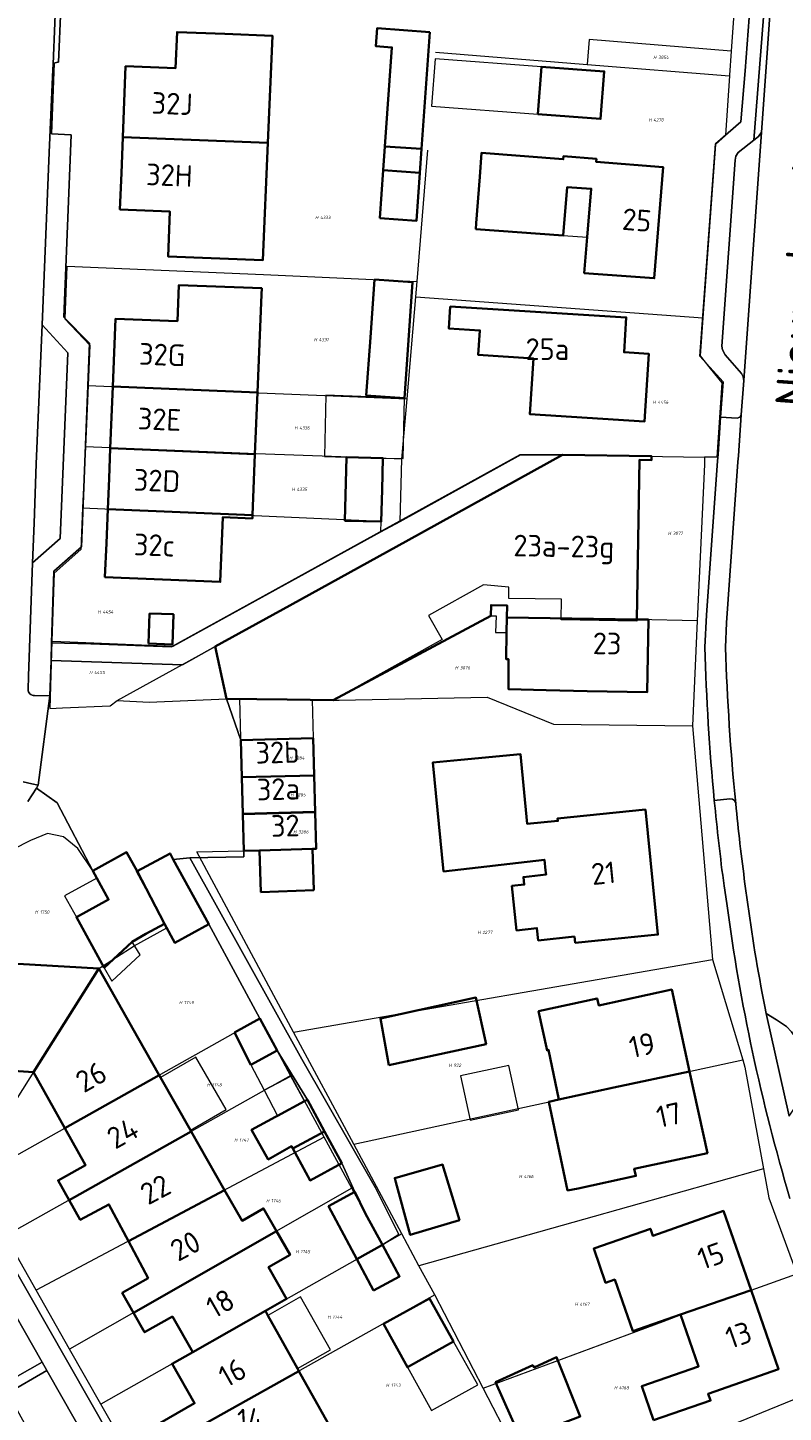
# Model space of a CAD drawing. Header units: metres. Extents: x 104777 to 177370, y 409697 to 438337.
# Tile 114 of 133: x 129742 to 129805, y 423448 to 423563. Entities that reach past the tile are written whole.
import ezdxf
from ezdxf.enums import TextEntityAlignment as Align
from ezdxf.lldxf.tags import DXFTag

# ---------------------------------------------------------------- set-up
doc = ezdxf.new("R2010")
doc.units = ezdxf.units.M
for name, color, linetype, lineweight in [('B-WE-IE-TERREINAFSCHEIDING_KUNSTMATIG_HEKWERK-G', 20, 'IE-TERREINAFSCHEIDING_KUNSTMATIG-SO', 18), ('B-WE-KG-GRENS_PERCEEL-G', 150, 'KG-PERCEEL-SO', 18), ('B-WE-KG-GRENS_PERCEEL-S', 150, 'Continuous', 25), ('B-WE-OG-BEBOUWING-G', 7, 'Continuous', 35), ('B-WE-OG-BEBOUWING-GV', 7, 'Continuous', 35), ('B-WE-OG-BEBOUWING_HUISNUMMER-T18', 10, 'Continuous', 18), ('B-WE-OG-BEBOUWING_LUIFEL-GV', 7, 'Continuous', 18), ('B-WE-OG-BEBOUWING_STRAATNAAM-T18', 10, 'Continuous', 18), ('B-WE-OG-TERREIN_BEGROEID-GV', 7, 'Continuous', 18), ('B-WE-OG-TERREIN_ERF-GV', 7, 'Continuous', 18), ('B-WE-VH-OPENVERHARDING_BETONSTRAATSTEEN-GV', 90, 'Continuous', 18), ('B-WE-VH-OPENVERHARDING_SIERBESTRATING-GV', 90, 'Continuous', 18), ('B-WE-VH-OPENVERHARDING_STRAATBAKSTEEN-GV', 90, 'Continuous', 18), ('B-WE-VH-OPENVERHARDING_TEGEL-GV', 90, 'Continuous', 18)]:
    doc.layers.add(name, color=color, linetype=linetype, lineweight=lineweight)
doc.styles.add('NLCS-ISO', font='NLCS-ISO.ttf')
doc.styles.add('NLCS-ISO-M20-T18', font='NLCS-ISO.ttf', dxfattribs={"height": 0.036})
doc.styles.get("Standard").update_dxf_attribs({"font": 'Romans.shx'})
doc.linetypes.add('IE-TERREINAFSCHEIDING_KUNSTMATIG-SO', pattern='A,4,[82,NLCS.SHX,S=0.75,R=90,X=0,Y=0],4,-2', length=10)
tags = doc.linetypes.add('KG-PERCEEL-SO', pattern='A,5.5,-2,["P",Standard,S=1.8,R=0,X=-0.5,Y=-0.9],-2,5.5,-2,[5,NLCS.SHX,S=0.75,R=0,X=0,Y=0],-2', length=19).pattern_tags.tags
tags[6] = DXFTag(74, 10)

# ---------------------------------------------------------------- blocks, each defined once
blk = doc.blocks.new('SKG-PERCEELNUMMER-SO')
at = {"style": 'NLCS-ISO', "oblique": 10, "flags": 1}
for tag, p in [('GEMEENTECODE', (0, 2.55)), ('PERCEELGROOTTE', (0, -2.45))]:
    blk.add_attdef(tag, text='', height=1.8, dxfattribs=at).set_placement(p, align=Align.MIDDLE_CENTER)
at = {"style": 'NLCS-ISO', "oblique": 10}
blk.add_attdef('SECTIE', text='', height=1.8, dxfattribs=at).set_placement((-0.5, 0), align=Align.MIDDLE_RIGHT)
blk.add_attdef('PERCEELNUMMER', text='', height=1.8, dxfattribs=at).set_placement((0.5, 0), align=Align.MIDDLE_LEFT)

msp = doc.modelspace()

# ---------------------------------------------------------------- linework, layer by layer
at = {"layer": 'B-WE-IE-TERREINAFSCHEIDING_KUNSTMATIG_HEKWERK-G', "ltscale": 20, "flags": 128}
for points in [[(129742.12, 423498.66), (129742.838, 423499.769)], [(129742.838, 423499.769), (129743, 423500.02)]]:
    msp.add_lwpolyline(points, dxfattribs=at)
at = {"layer": 'B-WE-KG-GRENS_PERCEEL-G', "ltscale": 20, "flags": 128}
for points in [[(129801.807, 423577.527), (129800.654, 423561.098)], [(129788.829, 423562.075), (129788.68, 423560.009)], [(129800.654, 423561.098), (129788.829, 423562.075)], [(129776.052, 423561.015), (129788.342, 423560.036)], [(129800.654, 423561.098), (129800.521, 423559.103)], [(129788.342, 423560.036), (129788.68, 423560.009)], [(129788.68, 423560.009), (129800.518, 423559.065)], [(129800.518, 423559.065), (129800.189, 423554.108)], [(129800.521, 423559.103), (129800.518, 423559.065)], [(129800.188, 423554.09), (129799.353, 423553.347), (129798.3, 423538.921)], [(129800.189, 423554.108), (129800.188, 423554.09)], [(129774.524, 423541.927), (129775.4, 423552.874)], [(129745.374, 423543.214), (129745.196, 423538.841), (129747.295, 423536.632), (129747.145, 423533.27)], [(129745.374, 423543.214), (129761.739, 423542.531), (129774.524, 423541.927)], [(129774.423, 423540.667), (129774.524, 423541.927)], [(129773.701, 423532.171), (129774.423, 423540.667)], [(129774.423, 423540.667), (129798.3, 423538.921)], [(129798.3, 423538.921), (129798.069, 423535.751), (129798.9, 423534.706)], [(129798.9, 423534.706), (129799.867, 423533.49), (129799.452, 423527.309)], [(129747.145, 423533.27), (129746.917, 423528.186)], [(129747.145, 423533.27), (129761.339, 423532.681), (129773.701, 423532.171)], [(129773.253, 423527.153), (129773.701, 423532.171)], [(129746.917, 423528.186), (129746.689, 423523.091)], [(129771.942, 423527.198), (129771.734, 423527.233), (129768.177, 423527.336), (129761.133, 423527.585), (129746.917, 423528.186)], [(129773.253, 423527.153), (129771.942, 423527.198)], [(129773.036, 423519.999), (129786.61, 423527.5)], [(129773.096, 423521.969), (129783.18, 423527.54)], [(129773.096, 423521.969), (129773.253, 423527.153)], [(129783.18, 423527.54), (129786.61, 423527.5)], [(129786.61, 423527.5), (129787.966, 423527.48)], [(129787.966, 423527.48), (129798.438, 423527.324)], [(129798.438, 423527.324), (129798.442, 423526.709), (129797.834, 423513.704)], [(129799.452, 423527.309), (129798.438, 423527.324)], [(129746.689, 423523.091), (129746.535, 423519.639), (129744.33, 423517.671), (129744.304, 423516.911)], [(129746.689, 423523.091), (129771.531, 423521.996)], [(129754.213, 423511.583), (129771.514, 423521.091)], [(129771.514, 423521.091), (129771.531, 423521.996)], [(129771.514, 423521.091), (129773.096, 423521.969)], [(129749.577, 423507.046), (129757.73, 423511.54), (129772.914, 423519.931)], [(129772.914, 423519.931), (129773.036, 423519.999)], [(129744.304, 423516.911), (129744.134, 423511.991)], [(129797.834, 423513.704), (129792.81, 423513.81), (129792.808, 423513.67), (129786.509, 423513.764), (129786.534, 423515.484), (129782.145, 423515.55), (129782.159, 423516.5), (129780.054, 423516.694), (129775.474, 423514.132), (129776.597, 423512.125)], [(129797.834, 423513.704), (129797.425, 423504.942)], [(129744.134, 423511.991), (129743.95, 423506.406), (129745.015, 423506.452)], [(129744.134, 423511.991), (129745.617, 423511.93)], [(129745.617, 423511.93), (129754.213, 423511.583)], [(129776.597, 423512.125), (129767.538, 423507.099)], [(129748.985, 423506.624), (129749.577, 423507.046)], [(129749.577, 423507.046), (129752.213, 423506.922)], [(129752.213, 423506.922), (129758.67, 423507.21), (129759.77, 423507.196)], [(129759.77, 423507.196), (129765.824, 423507.121)], [(129759.941, 423500.641), (129759.77, 423507.196)], [(129765.824, 423507.121), (129767.538, 423507.099)], [(129765.989, 423500.798), (129765.824, 423507.121)], [(129767.538, 423507.099), (129768.039, 423507.093), (129780.345, 423507.346), (129785.855, 423505.089), (129797.425, 423504.942)], [(129745.015, 423506.452), (129748.985, 423506.624)], [(129797.425, 423504.942), (129799.097, 423485.506)], [(129759.941, 423500.641), (129765.939, 423500.797), (129765.989, 423500.798)], [(129760.018, 423497.692), (129759.941, 423500.641)], [(129766.066, 423497.849), (129765.989, 423500.798)], [(129760.018, 423497.692), (129766.016, 423497.848), (129766.066, 423497.849)], [(129766.148, 423494.706), (129766.066, 423497.849)], [(129760.1, 423494.55), (129760.018, 423497.692)], [(129751.22, 423492.85), (129750.34, 423494.43), (129747.53, 423492.89), (129746.29, 423494.729), (129745.111, 423495.716), (129743.757, 423495.991), (129742.365, 423495.404), (129736.435, 423492.408)], [(129764.242, 423479.451), (129756.195, 423494.448), (129760.1, 423494.55)], [(129760.1, 423494.55), (129766.148, 423494.706)], [(129761.438, 423480.58), (129757.18, 423488.44), (129753.96, 423494.33), (129751.22, 423492.85)], [(129738.838, 423470.139), (129748.05, 423484.76), (129750.979, 423486.637), (129753.707, 423488.124), (129751.165, 423492.821), (129751.22, 423492.85)], [(129764.242, 423479.451), (129799.097, 423485.506)], [(129799.097, 423485.506), (129801.614, 423477.152)], [(129739.171, 423468.063), (129761.438, 423480.58)], [(129764.002, 423475.846), (129761.438, 423480.58)], [(129769.25, 423470.118), (129764.242, 423479.451)], [(129769.25, 423470.118), (129801.614, 423477.152)], [(129801.614, 423477.152), (129801.8, 423476.533), (129803.331, 423468.077)], [(129764.002, 423475.846), (129740.26, 423462.487)], [(129766.789, 423470.702), (129764.002, 423475.846)], [(129766.789, 423470.702), (129742.83, 423457.961)], [(129769.087, 423466.459), (129766.789, 423470.702)], [(129773.247, 423462.67), (129769.25, 423470.118)], [(129803.331, 423468.077), (129788.365, 423463.864), (129774.675, 423460.008)], [(129803.331, 423468.077), (129803.771, 423465.65), (129806.123, 423459.321)], [(129769.087, 423466.459), (129745.606, 423453.071)], [(129771.634, 423461.757), (129769.087, 423466.459)], [(129742.83, 423457.961), (129740.26, 423462.487)], [(129773.247, 423462.67), (129771.634, 423461.757)], [(129774.675, 423460.008), (129773.247, 423462.67)], [(129771.634, 423461.757), (129748.203, 423448.495)], [(129775.981, 423457.574), (129774.675, 423460.008)], [(129802.3, 423457.985), (129806.123, 423459.321)], [(129745.606, 423453.071), (129742.83, 423457.961)], [(129775.981, 423457.574), (129751.004, 423443.562)], [(129780.011, 423449.814), (129775.981, 423457.574)], [(129796.443, 423455.921), (129802.3, 423457.985)], [(129780.011, 423449.814), (129794.98, 423455.374)], [(129794.98, 423455.374), (129796.443, 423455.921)], [(129748.203, 423448.495), (129745.606, 423453.071)], [(129782.487, 423445.046), (129780.011, 423449.814)], [(129809.574, 423450.37), (129805.741, 423448.807), (129785.264, 423440.451), (129785.024, 423440.353)], [(129751.004, 423443.562), (129748.203, 423448.495)]]:
    msp.add_lwpolyline(points, dxfattribs=at)
at = {"layer": 'B-WE-OG-BEBOUWING-G', "ltscale": 20, "flags": 128}
for points in [[(129762.101, 423553.489), (129750.033, 423553.953), (129749.914, 423550.947), (129749.796, 423547.941), (129753.943, 423547.766), (129753.806, 423544.027), (129761.67, 423543.702)], [(129788.67, 423545.628), (129788.43, 423542.64), (129794.25, 423542.21), (129795, 423551.44), (129789.42, 423551.89), (129789.44, 423552.14), (129786.69, 423552.36), (129786.68, 423552.11), (129779.89, 423552.66), (129779.73, 423550.66), (129779.42, 423546.8), (129779.41, 423546.3), (129786.683, 423545.774), (129787.012, 423549.792), (129789.011, 423549.653), (129788.67, 423545.63)], [(129761.24, 423532.689), (129761.574, 423540.868), (129761.594, 423541.368), (129754.705, 423541.634), (129754.574, 423538.64), (129749.43, 423538.84), (129749.314, 423536.015), (129749.199, 423533.189)], [(129777.266, 423539.863), (129777.152, 423538.033), (129779.741, 423537.871), (129779.613, 423535.822), (129784.199, 423535.535), (129783.908, 423530.888), (129793.444, 423530.291), (129793.796, 423535.924), (129791.735, 423536.053), (129791.916, 423538.946)], [(129749.199, 423533.189), (129749.094, 423530.631), (129748.989, 423528.073), (129761.031, 423527.577), (129761.24, 423532.689)], [(129748.989, 423528.073), (129748.885, 423525.53), (129748.781, 423522.988), (129760.823, 423522.489), (129761.031, 423527.577)], [(129781.982, 423513.972), (129792.81, 423513.81), (129793.01, 423527.08), (129794.03, 423527.07), (129794.03, 423527.39), (129786.61, 423527.5), (129773.821, 423520.432), (129763.917, 423514.959), (129757.73, 423511.54), (129758.67, 423507.21), (129763.7, 423507.13), (129767.538, 423507.099), (129780.661, 423514.103), (129780.677, 423514.999), (129782, 423514.975)], [(129748.781, 423522.988), (129748.665, 423520.157), (129748.549, 423517.327), (129758.143, 423516.935), (129758.354, 423522.317), (129760.812, 423522.222), (129760.823, 423522.489)], [(129781.982, 423513.972), (129781.959, 423512.72), (129781.918, 423510.504), (129782.11, 423510.5), (129782.124, 423507.991), (129785.257, 423507.914), (129788.66, 423507.83), (129793.67, 423507.76), (129793.76, 423513.79), (129792.81, 423513.81)], [(129765.959, 423500.824), (129765.878, 423503.916), (129764.86, 423503.89), (129759.86, 423503.76), (129759.941, 423500.668)], [(129787.619, 423487.421), (129787.671, 423486.899), (129789.57, 423487.09), (129794.55, 423487.58), (129793.52, 423497.98), (129786.21, 423497.25), (129786.23, 423497.04), (129783.69, 423496.79), (129783.13, 423502.59), (129778.16, 423502.11), (129775.819, 423501.884), (129776.717, 423492.826), (129785.11, 423493.799), (129785.211, 423492.908), (129785.247, 423492.569), (129783.366, 423492.364), (129783.435, 423491.737), (129782.401, 423491.624), (129782.802, 423487.925), (129784.493, 423488.108), (129784.603, 423487.092)], [(129760.02, 423497.609), (129766.038, 423497.765), (129765.959, 423500.824), (129759.941, 423500.668)], [(129765.803, 423494.698), (129766.118, 423494.706), (129766.038, 423497.765), (129760.02, 423497.609), (129760.1, 423494.55), (129761.403, 423494.584)], [(129737.422, 423485.362), (129737.162, 423476.482), (129742.6, 423476.11), (129748.05, 423484.76)], [(129745.21, 423471.457), (129753.056, 423475.868), (129751.3, 423478.95), (129748.05, 423484.76), (129742.6, 423476.11)], [(129784.624, 423481.203), (129785.331, 423477.938), (129785.463, 423477.967), (129786.321, 423473.851), (129790.888, 423474.846), (129797.19, 423476.19), (129795.71, 423483), (129789.63, 423481.68), (129789.5, 423482.26)], [(129797.19, 423476.19), (129790.888, 423474.846), (129786.321, 423473.851), (129785.482, 423473.656), (129786.263, 423469.966), (129787.043, 423466.277), (129787.923, 423466.438), (129792.72, 423467.49), (129792.59, 423468.08), (129798.67, 423469.38)], [(129753.056, 423475.868), (129745.21, 423471.457), (129746.93, 423468.39), (129744.65, 423467.11), (129745.57, 423465.475), (129755.722, 423471.187), (129755.662, 423471.292), (129753.165, 423475.677)], [(129750.51, 423462.045), (129758.507, 423466.298), (129755.722, 423471.187), (129745.57, 423465.475), (129746.49, 423463.84), (129748.88, 423465.11)], [(129758.507, 423466.298), (129750.51, 423462.045), (129752.14, 423458.98), (129749.98, 423457.75), (129750.92, 423456.101), (129762.828, 423462.89), (129761.749, 423464.775), (129759.959, 423463.75)], [(129796.437, 423455.937), (129802.3, 423457.985), (129800, 423464.57), (129794.13, 423462.51), (129793.93, 423463.08), (129789.21, 423461.43), (129790.201, 423458.593), (129790.964, 423458.859), (129792.468, 423454.551)], [(129750.92, 423456.101), (129751.85, 423454.47), (129754.16, 423455.78), (129755.854, 423452.811), (129761.898, 423456.246), (129763.662, 423457.251), (129762.155, 423459.896), (129763.953, 423460.926), (129762.828, 423462.89)], [(129794.2, 423447.14), (129798.93, 423448.78), (129798.73, 423449.34), (129804.6, 423451.4), (129802.3, 423457.985), (129796.437, 423455.937), (129797.941, 423451.63), (129793.209, 423449.977)], [(129762.106, 423455.872), (129761.898, 423456.246), (129755.854, 423452.811), (129754.13, 423451.85), (129756, 423448.56), (129753.11, 423446.9), (129754.03, 423445.26), (129764.687, 423451.238), (129764.561, 423451.465), (129762.99, 423454.285)], [(129754.03, 423445.26), (129754.95, 423443.62), (129757.83, 423445.23), (129759.67, 423442.06), (129764, 423444.56), (129767.334, 423446.485), (129764.687, 423451.238)]]:
    msp.add_lwpolyline(points, close=True, dxfattribs=at)
at = {"layer": 'B-WE-OG-BEBOUWING-GV', "ltscale": 20, "flags": 128}
for points in [[(129762.101, 423553.489), (129762.49, 423562.384), (129758.516, 423562.542), (129754.543, 423562.699), (129754.418, 423559.702), (129750.265, 423559.854), (129750.033, 423553.953)], [(129775.585, 423562.702), (129771.195, 423563.012), (129771.09, 423561.516), (129772.417, 423561.422), (129771.834, 423553.172), (129774.897, 423552.976)], [(129784.573, 423555.869), (129789.786, 423555.475), (129790.084, 423559.417), (129784.871, 423559.812)], [(129762.101, 423553.489), (129750.033, 423553.953), (129749.914, 423550.947), (129749.796, 423547.941), (129753.943, 423547.766), (129753.806, 423544.027), (129761.67, 423543.702)], [(129771.834, 423553.172), (129771.694, 423551.198), (129774.756, 423550.981), (129774.897, 423552.976)], [(129788.67, 423545.628), (129788.43, 423542.64), (129794.25, 423542.21), (129795, 423551.44), (129789.42, 423551.89), (129789.44, 423552.14), (129786.69, 423552.36), (129786.68, 423552.11), (129779.89, 423552.66), (129779.73, 423550.66), (129779.42, 423546.8), (129779.41, 423546.3), (129786.683, 423545.774), (129787.012, 423549.792), (129789.011, 423549.653), (129788.67, 423545.63)], [(129771.412, 423547.208), (129774.473, 423546.991), (129774.756, 423550.981), (129771.694, 423551.198)], [(129761.24, 423532.689), (129761.574, 423540.868), (129761.594, 423541.368), (129754.705, 423541.634), (129754.574, 423538.64), (129749.43, 423538.84), (129749.314, 423536.015), (129749.199, 423533.189)], [(129770.286, 423532.45), (129773.473, 423532.229), (129774.149, 423541.878), (129770.98, 423542.099), (129770.633, 423537.274)], [(129777.266, 423539.863), (129777.152, 423538.033), (129779.741, 423537.871), (129779.613, 423535.822), (129784.199, 423535.535), (129783.908, 423530.888), (129793.444, 423530.291), (129793.796, 423535.924), (129791.735, 423536.053), (129791.916, 423538.946)], [(129749.199, 423533.189), (129749.094, 423530.631), (129748.989, 423528.073), (129761.031, 423527.577), (129761.24, 423532.689)], [(129748.989, 423528.073), (129748.885, 423525.53), (129748.781, 423522.988), (129760.823, 423522.489), (129761.031, 423527.577)], [(129781.982, 423513.972), (129792.81, 423513.81), (129793.01, 423527.08), (129794.03, 423527.07), (129794.03, 423527.39), (129786.61, 423527.5), (129773.821, 423520.432), (129763.917, 423514.959), (129757.73, 423511.54), (129758.67, 423507.21), (129763.7, 423507.13), (129767.538, 423507.099), (129780.661, 423514.103), (129780.677, 423514.999), (129782, 423514.975)], [(129771.666, 423527.235), (129768.65, 423527.31), (129768.519, 423522.022), (129771.536, 423521.956), (129771.601, 423524.596)], [(129748.781, 423522.988), (129748.665, 423520.157), (129748.549, 423517.327), (129758.143, 423516.935), (129758.354, 423522.317), (129760.812, 423522.222), (129760.823, 423522.489)], [(129752.172, 423511.798), (129754.159, 423511.733), (129754.241, 423514.233), (129752.254, 423514.298)], [(129781.982, 423513.972), (129781.959, 423512.72), (129781.918, 423510.504), (129782.11, 423510.5), (129782.124, 423507.991), (129785.257, 423507.914), (129788.66, 423507.83), (129793.67, 423507.76), (129793.76, 423513.79), (129792.81, 423513.81)], [(129765.959, 423500.824), (129765.878, 423503.916), (129764.86, 423503.89), (129759.86, 423503.76), (129759.941, 423500.668)], [(129787.619, 423487.421), (129787.671, 423486.899), (129789.57, 423487.09), (129794.55, 423487.58), (129793.52, 423497.98), (129786.21, 423497.25), (129786.23, 423497.04), (129783.69, 423496.79), (129783.13, 423502.59), (129778.16, 423502.11), (129775.819, 423501.884), (129776.717, 423492.826), (129785.11, 423493.799), (129785.211, 423492.908), (129785.247, 423492.569), (129783.366, 423492.364), (129783.435, 423491.737), (129782.401, 423491.624), (129782.802, 423487.925), (129784.493, 423488.108), (129784.603, 423487.092)], [(129760.02, 423497.609), (129766.038, 423497.765), (129765.959, 423500.824), (129759.941, 423500.668)], [(129765.803, 423494.698), (129766.118, 423494.706), (129766.038, 423497.765), (129760.02, 423497.609), (129760.1, 423494.55), (129761.403, 423494.584)], [(129747.53, 423492.89), (129747.871, 423492.273), (129748.856, 423490.486), (129746.179, 423489.01), (129748.495, 423484.812), (129750.813, 423486.958), (129751.957, 423487.623), (129753.498, 423488.464), (129751.22, 423492.85), (129750.34, 423494.43)], [(129761.403, 423494.584), (129761.519, 423491.113), (129765.916, 423491.277), (129765.803, 423494.698)], [(129751.22, 423492.85), (129753.498, 423488.464), (129754.354, 423486.897), (129757.18, 423488.44), (129754.232, 423493.833), (129753.96, 423494.33)], [(129737.422, 423485.362), (129737.162, 423476.482), (129742.6, 423476.11), (129748.05, 423484.76)], [(129745.21, 423471.457), (129753.056, 423475.868), (129751.3, 423478.95), (129748.05, 423484.76), (129742.6, 423476.11)], [(129784.624, 423481.203), (129785.331, 423477.938), (129785.463, 423477.967), (129786.321, 423473.851), (129790.888, 423474.846), (129797.19, 423476.19), (129795.71, 423483), (129789.63, 423481.68), (129789.5, 423482.26)], [(129772.176, 423476.704), (129780.257, 423478.455), (129779.418, 423482.326), (129771.461, 423480.601)], [(129759.314, 423479.432), (129760.697, 423476.739), (129762.877, 423477.916), (129761.438, 423480.58)], [(129797.19, 423476.19), (129790.888, 423474.846), (129786.321, 423473.851), (129785.482, 423473.656), (129786.263, 423469.966), (129787.043, 423466.277), (129787.923, 423466.438), (129792.72, 423467.49), (129792.59, 423468.08), (129798.67, 423469.38)], [(129753.056, 423475.868), (129745.21, 423471.457), (129746.93, 423468.39), (129744.65, 423467.11), (129745.57, 423465.475), (129755.722, 423471.187), (129755.662, 423471.292), (129753.165, 423475.677)], [(129766.817, 423471.185), (129765.386, 423473.822), (129765.156, 423473.697), (129762.908, 423472.477), (129762.749, 423472.391), (129760.752, 423471.323), (129762.13, 423468.856), (129764.073, 423469.953), (129764.169, 423469.777)], [(129750.51, 423462.045), (129758.507, 423466.298), (129755.722, 423471.187), (129745.57, 423465.475), (129746.49, 423463.84), (129748.88, 423465.11)], [(129766.817, 423471.185), (129764.169, 423469.777), (129765.613, 423467.117), (129768.249, 423468.548)], [(129772.741, 423466.976), (129773.853, 423462.882), (129773.943, 423462.579), (129778.035, 423463.808), (129776.645, 423468.424), (129772.66, 423467.305)], [(129758.507, 423466.298), (129750.51, 423462.045), (129752.14, 423458.98), (129749.98, 423457.75), (129750.92, 423456.101), (129762.828, 423462.89), (129761.749, 423464.775), (129759.959, 423463.75)], [(129770.203, 423464.394), (129769.327, 423466.157), (129767.156, 423464.964), (129769.496, 423460.547), (129771.634, 423461.757)], [(129796.437, 423455.937), (129802.3, 423457.985), (129800, 423464.57), (129794.13, 423462.51), (129793.93, 423463.08), (129789.21, 423461.43), (129790.201, 423458.593), (129790.964, 423458.859), (129792.468, 423454.551)], [(129750.92, 423456.101), (129751.85, 423454.47), (129754.16, 423455.78), (129755.854, 423452.811), (129761.898, 423456.246), (129763.662, 423457.251), (129762.155, 423459.896), (129763.953, 423460.926), (129762.828, 423462.89)], [(129770.881, 423457.934), (129773.066, 423459.12), (129771.634, 423461.757), (129769.496, 423460.547)], [(129794.2, 423447.14), (129798.93, 423448.78), (129798.73, 423449.34), (129804.6, 423451.4), (129802.3, 423457.985), (129796.437, 423455.937), (129797.941, 423451.63), (129793.209, 423449.977)], [(129777.557, 423453.688), (129775.557, 423457.294), (129773.635, 423456.228), (129771.713, 423455.161), (129773.714, 423451.556)], [(129762.106, 423455.872), (129761.898, 423456.246), (129755.854, 423452.811), (129754.13, 423451.85), (129756, 423448.56), (129753.11, 423446.9), (129754.03, 423445.26), (129764.687, 423451.238), (129764.561, 423451.465), (129762.99, 423454.285)], [(129781.043, 423450.33), (129783.024, 423445.891), (129783.27, 423445.984), (129783.387, 423445.676), (129788.092, 423447.461), (129786.125, 423452.389), (129784.249, 423451.544), (129784.135, 423451.725)], [(129754.03, 423445.26), (129754.95, 423443.62), (129757.83, 423445.23), (129759.67, 423442.06), (129764, 423444.56), (129767.334, 423446.485), (129764.687, 423451.238)]]:
    msp.add_lwpolyline(points, close=True, dxfattribs=at)
at = {"layer": 'B-WE-OG-BEBOUWING_LUIFEL-GV', "ltscale": 20, "flags": 128}
for points in [[(129784.871, 423559.812), (129776.019, 423560.481), (129775.721, 423556.539), (129784.573, 423555.869)], [(129786.683, 423545.774), (129788.67, 423545.628), (129788.67, 423545.63), (129789.011, 423549.653), (129787.012, 423549.792)], [(129773.473, 423532.229), (129766.93, 423532.487), (129766.802, 423527.356), (129768.65, 423527.31), (129771.666, 423527.235), (129773.348, 423527.193)], [(129780.661, 423514.103), (129781.09, 423514.103), (129781.036, 423512.721), (129781.959, 423512.72), (129781.982, 423513.972), (129782, 423514.975), (129780.677, 423514.999)], [(129747.871, 423492.273), (129745.194, 423490.796), (129746.179, 423489.01), (129748.856, 423490.486)], [(129750.813, 423486.958), (129748.495, 423484.812), (129749.106, 423483.705), (129751.464, 423485.889)], [(129755.662, 423471.292), (129758.627, 423473.006), (129756.102, 423477.375), (129753.165, 423475.677)], [(129764.02, 423475.801), (129762.877, 423477.916), (129760.697, 423476.739), (129761.793, 423474.626)], [(129782.162, 423476.685), (129778.121, 423475.803), (129778.926, 423472.115), (129782.967, 423472.998)], [(129761.793, 423474.626), (129762.908, 423472.477), (129765.156, 423473.697), (129764.02, 423475.801)], [(129762.99, 423454.285), (129764.561, 423451.465), (129767.303, 423453.02), (129764.814, 423457.408), (129762.106, 423455.872)], [(129777.557, 423453.688), (129773.714, 423451.556), (129775.715, 423447.95), (129779.558, 423450.083)]]:
    msp.add_lwpolyline(points, close=True, dxfattribs=at)
at = {"layer": 'B-WE-OG-TERREIN_BEGROEID-GV', "ltscale": 20, "flags": 128}
msp.add_lwpolyline([(129743.31, 423451.982), (129735.91, 423464.98), (129731, 423465.25), (129730.95, 423464.3), (129728.18, 423461.05), (129728.626, 423460.268), (129732.882, 423462.696), (129740.048, 423450.135)], close=True, dxfattribs=at)
msp.add_lwpolyline([(129739.93, 423439.12), (129750.86, 423438.72), (129743.701, 423451.294), (129740.47, 423449.395), (129743.997, 423442.986), (129739.18, 423440.416), (129739.26, 423439.92)], dxfattribs=at)
at = {"layer": 'B-WE-OG-TERREIN_ERF-GV', "ltscale": 20, "flags": 128}
for points in [[(129802.87, 423610.59), (129800.487, 423614.454), (129799.979, 423615.278), (129799.534, 423616), (129776.392, 423600.026), (129755.665, 423586.253), (129746.35, 423586.823), (129746.317, 423586.036), (129746.148, 423582.01), (129745.934, 423576.91), (129744.935, 423576.952), (129744.884, 423575.719), (129745.882, 423575.677), (129745.42, 423564.673), (129744.868, 423564.696), (129744.682, 423560.188)], [(129798.46, 423511.49), (129798.6, 423514.15), (129799.518, 423527.02), (129799.554, 423527.524), (129799.775, 423530.647), (129799.983, 423533.593), (129798.037, 423535.716), (129799.343, 423553.393), (129801.465, 423555.231), (129801.814, 423559.478), (129802.234, 423565.032), (129803.799, 423586.71), (129804.78, 423600.3)], [(129744.334, 423560.11), (129744.087, 423554.226), (129745.749, 423554.158), (129745.131, 423538.965), (129747.274, 423536.816), (129746.59, 423519.858), (129744.291, 423517.832), (129744.107, 423511.862), (129747.37, 423511.762), (129754.076, 423511.527), (129783.056, 423527.5), (129786.61, 423527.5), (129794.03, 423527.39), (129794.03, 423527.07), (129793.01, 423527.08), (129792.81, 423513.81), (129793.76, 423513.79), (129793.67, 423507.76), (129788.66, 423507.83), (129785.257, 423507.914), (129782.124, 423507.991), (129782.11, 423510.5), (129781.918, 423510.504), (129781.959, 423512.72), (129781.982, 423513.972), (129782, 423514.975), (129780.677, 423514.999), (129780.661, 423514.103), (129767.538, 423507.099), (129763.7, 423507.13), (129758.67, 423507.21), (129759.86, 423503.76), (129764.86, 423503.89), (129765.878, 423503.916), (129765.959, 423500.824), (129766.038, 423497.765), (129766.118, 423494.706), (129765.803, 423494.698)], [(129765.803, 423494.698), (129765.916, 423491.277), (129761.519, 423491.113), (129761.403, 423494.584), (129760.1, 423494.55), (129760.099, 423494.043), (129755.617, 423493.97), (129764.915, 423477.215), (129771.053, 423466.503), (129772.998, 423462.619), (129771.634, 423461.757), (129773.066, 423459.12), (129770.881, 423457.934), (129769.496, 423460.547), (129767.156, 423464.964), (129769.327, 423466.157), (129768.249, 423468.548), (129765.613, 423467.117), (129764.169, 423469.777), (129764.073, 423469.953), (129762.13, 423468.856), (129760.752, 423471.323), (129762.749, 423472.391), (129762.908, 423472.477), (129765.156, 423473.697), (129765.386, 423473.822), (129762.877, 423477.916), (129760.697, 423476.739), (129759.314, 423479.432), (129761.438, 423480.58), (129757.18, 423488.44), (129754.354, 423486.897), (129753.498, 423488.464), (129751.957, 423487.623), (129750.813, 423486.958), (129748.495, 423484.812), (129746.179, 423489.01), (129748.856, 423490.486), (129747.871, 423492.273), (129747.53, 423492.89), (129744.558, 423498.539), (129742.838, 423499.769), (129742.12, 423498.66)], [(129800.28, 423490.15), (129800.06, 423491.63)], [(129737.422, 423485.362), (129748.05, 423484.76), (129751.3, 423478.95), (129753.056, 423475.868), (129753.165, 423475.677), (129755.662, 423471.292), (129755.722, 423471.187), (129758.507, 423466.298), (129759.959, 423463.75), (129761.749, 423464.775), (129762.828, 423462.89), (129763.953, 423460.926), (129762.155, 423459.896), (129763.662, 423457.251), (129761.898, 423456.246), (129762.106, 423455.872), (129762.99, 423454.285), (129764.561, 423451.465), (129764.687, 423451.238), (129767.334, 423446.485)], [(129753.11, 423446.9), (129756, 423448.56), (129754.13, 423451.85), (129755.854, 423452.811), (129754.16, 423455.78), (129751.85, 423454.47), (129750.92, 423456.101), (129749.98, 423457.75), (129752.14, 423458.98), (129750.51, 423462.045), (129748.88, 423465.11), (129746.49, 423463.84), (129745.57, 423465.475), (129744.65, 423467.11), (129746.93, 423468.39), (129745.21, 423471.457), (129742.6, 423476.11), (129737.162, 423476.482)], [(129725.47, 423468.86), (129725.66, 423468.59), (129727.98, 423467.29), (129728.605, 423467.257), (129736.96, 423466.82), (129754.03, 423436.94)]]:
    msp.add_lwpolyline(points, dxfattribs=at)
for points in [[(129750.033, 423553.953), (129750.265, 423559.854), (129754.418, 423559.702), (129754.543, 423562.699), (129758.516, 423562.542), (129762.49, 423562.384), (129762.101, 423553.489), (129761.67, 423543.702), (129753.806, 423544.027), (129753.943, 423547.766), (129749.796, 423547.941), (129749.914, 423550.947)], [(129771.195, 423563.012), (129775.585, 423562.702), (129774.897, 423552.976), (129774.756, 423550.981), (129771.694, 423551.198), (129771.834, 423553.172), (129772.417, 423561.422), (129771.09, 423561.516)], [(129784.871, 423559.812), (129790.084, 423559.417), (129789.786, 423555.475), (129784.573, 423555.869)], [(129786.683, 423545.774), (129779.41, 423546.3), (129779.42, 423546.8), (129779.73, 423550.66), (129779.89, 423552.66), (129786.68, 423552.11), (129786.69, 423552.36), (129789.44, 423552.14), (129789.42, 423551.89), (129795, 423551.44), (129794.25, 423542.21), (129788.43, 423542.64), (129788.67, 423545.628), (129788.67, 423545.63), (129789.011, 423549.653), (129787.012, 423549.792)], [(129760.823, 423522.489), (129760.812, 423522.222), (129758.354, 423522.317), (129758.143, 423516.935), (129748.549, 423517.327), (129748.665, 423520.157), (129748.781, 423522.988), (129748.885, 423525.53), (129748.989, 423528.073), (129749.094, 423530.631), (129749.199, 423533.189), (129749.314, 423536.015), (129749.43, 423538.84), (129754.574, 423538.64), (129754.705, 423541.634), (129761.594, 423541.368), (129761.574, 423540.868), (129761.24, 423532.689), (129761.031, 423527.577)], [(129773.473, 423532.229), (129770.286, 423532.45), (129770.633, 423537.274), (129770.98, 423542.099), (129774.149, 423541.878)], [(129777.266, 423539.863), (129791.916, 423538.946), (129791.735, 423536.053), (129793.796, 423535.924), (129793.444, 423530.291), (129783.908, 423530.888), (129784.199, 423535.535), (129779.613, 423535.822), (129779.741, 423537.871), (129777.152, 423538.033)], [(129768.65, 423527.31), (129771.666, 423527.235), (129771.601, 423524.596), (129771.536, 423521.956), (129768.519, 423522.022)], [(129752.172, 423511.798), (129752.254, 423514.298), (129754.241, 423514.233), (129754.159, 423511.733)], [(129787.619, 423487.421), (129784.603, 423487.092), (129784.493, 423488.108), (129782.802, 423487.925), (129782.401, 423491.624), (129783.435, 423491.737), (129783.366, 423492.364), (129785.247, 423492.569), (129785.211, 423492.908), (129785.11, 423493.799), (129776.717, 423492.826), (129775.819, 423501.884), (129778.16, 423502.11), (129783.13, 423502.59), (129783.69, 423496.79), (129786.23, 423497.04), (129786.21, 423497.25), (129793.52, 423497.98), (129794.55, 423487.58), (129789.57, 423487.09), (129787.671, 423486.899)], [(129797.19, 423476.19), (129798.67, 423469.38), (129792.59, 423468.08), (129792.72, 423467.49), (129787.923, 423466.438), (129787.043, 423466.277), (129786.263, 423469.966), (129785.482, 423473.656), (129786.321, 423473.851), (129785.463, 423477.967), (129785.331, 423477.938), (129784.624, 423481.203), (129789.5, 423482.26), (129789.63, 423481.68), (129795.71, 423483)], [(129780.257, 423478.455), (129772.176, 423476.704), (129771.461, 423480.601), (129779.418, 423482.326)], [(129773.853, 423462.882), (129772.741, 423466.976), (129772.66, 423467.305), (129776.645, 423468.424), (129778.035, 423463.808), (129773.943, 423462.579)], [(129802.3, 423457.985), (129804.6, 423451.4), (129798.73, 423449.34), (129798.93, 423448.78), (129794.2, 423447.14), (129793.209, 423449.977), (129797.941, 423451.63), (129796.437, 423455.937), (129792.468, 423454.551), (129790.964, 423458.859), (129790.201, 423458.593), (129789.21, 423461.43), (129793.93, 423463.08), (129794.13, 423462.51), (129800, 423464.57)], [(129773.714, 423451.556), (129771.713, 423455.161), (129773.635, 423456.228), (129775.557, 423457.294), (129777.557, 423453.688)], [(129784.135, 423451.725), (129784.249, 423451.544), (129786.125, 423452.389), (129788.092, 423447.461), (129783.387, 423445.676), (129783.27, 423445.984), (129783.024, 423445.891), (129781.043, 423450.33)]]:
    msp.add_lwpolyline(points, close=True, dxfattribs=at)
at = {"layer": 'B-WE-OG-TERREIN_ERF-GV', "ltscale": 20}
for points in [[(129744.682, 423560.188, 0.1319937), (129744.334, 423560.11)], [(129799.246, 423498.748, -0.0168519), (129798.46, 423511.49)], [(129800.06, 423491.63, -0.0095568), (129799.246, 423498.748)], [(129805.534, 423465.616, -0.0385538), (129800.28, 423490.15)]]:
    msp.add_lwpolyline(points, format="xyb", dxfattribs=at)
at = {"layer": 'B-WE-VH-OPENVERHARDING_BETONSTRAATSTEEN-GV', "ltscale": 20, "flags": 128}
for points in [[(129806.44, 423600.24), (129805.467, 423586.593), (129803.949, 423565.291), (129803.528, 423559.383), (129803.171, 423554.379), (129801.697, 423533.69), (129801.494, 423530.846), (129801.25, 423527.417), (129801.215, 423526.919), (129800.26, 423513.51)], [(129742.153, 423507.979), (129742.192, 423509.073), (129742.531, 423518.508), (129742.65, 423521.83), (129742.83, 423526.75), (129743.316, 423538.338), (129743.917, 423552.665), (129744.207, 423559.589), (129744.226, 423560.039), (129744.369, 423563.456), (129744.428, 423564.872), (129744.884, 423575.719), (129744.935, 423576.952), (129745.149, 423582.052), (129745.318, 423586.078), (129745.352, 423586.884), (129745.46, 423589.46)], [(129744.428, 423564.872), (129744.369, 423563.456), (129744.226, 423560.039)], [(129744.682, 423560.188), (129744.868, 423564.696)], [(129800.26, 423513.51), (129800.18, 423511.47)], [(129741.74, 423500.29), (129742.469, 423500.134), (129743, 423500.02), (129743.971, 423507.44), (129742.681, 423507.48)], [(129742.12, 423498.66), (129742.838, 423499.769), (129743, 423500.02), (129742.469, 423500.134), (129741.74, 423500.29)], [(129801.8, 423491.8), (129802.03, 423490.08)], [(129806.069, 423478.945), (129805.682, 423479.474), (129805.244, 423479.912), (129804.42, 423480.49), (129803.564, 423481.015), (129805.477, 423472.456), (129806.152, 423473.451)], [(129803.564, 423481.015), (129804.42, 423480.49), (129805.244, 423479.912), (129805.682, 423479.474), (129806.069, 423478.945)]]:
    msp.add_lwpolyline(points, dxfattribs=at)
at = {"layer": 'B-WE-VH-OPENVERHARDING_BETONSTRAATSTEEN-GV', "ltscale": 20}
for points in [[(129744.226, 423560.039, -0.0493276), (129744.334, 423560.11)], [(129744.334, 423560.11, -0.1319937), (129744.682, 423560.188)], [(129800.18, 423511.47, 0.016758), (129801.024, 423498.491)], [(129742.681, 423507.48, -0.4527715), (129742.153, 423507.979)], [(129801.024, 423498.491, 0.008673), (129801.8, 423491.8)], [(129802.03, 423490.08, 0.0163026), (129803.564, 423481.015)]]:
    msp.add_lwpolyline(points, format="xyb", dxfattribs=at)
at = {"layer": 'B-WE-VH-OPENVERHARDING_BETONSTRAATSTEEN-GV', "ltscale": 20, "flags": 128}
for points in [[(129801.697, 423533.69), (129803.171, 423554.379), (129802.934, 423554.016), (129802.537, 423553.701), (129801.242, 423552.672), (129801.044, 423552.365), (129800.975, 423552.039), (129799.866, 423536.562), (129799.925, 423536.236), (129800.143, 423535.845), (129801.518, 423534.288), (129801.644, 423534.012)], [(129742.65, 423521.83), (129742.531, 423518.508), (129744.831, 423520.534), (129745.454, 423536.002), (129743.316, 423538.338), (129742.83, 423526.75)], [(129754.232, 423493.833), (129755.617, 423493.97), (129760.099, 423494.043), (129760.1, 423494.55), (129760.02, 423497.609), (129759.941, 423500.668), (129759.86, 423503.76), (129758.67, 423507.21), (129757.73, 423511.54), (129754.987, 423510.024), (129744.062, 423510.392), (129743.971, 423507.44), (129743, 423500.02), (129742.838, 423499.769), (129744.558, 423498.539), (129747.53, 423492.89), (129750.34, 423494.43), (129751.22, 423492.85), (129753.96, 423494.33)]]:
    msp.add_lwpolyline(points, close=True, dxfattribs=at)
at = {"layer": 'B-WE-VH-OPENVERHARDING_SIERBESTRATING-GV', "ltscale": 20, "flags": 128}
for points in [[(129800.18, 423511.47), (129800.26, 423513.51), (129801.215, 423526.919), (129801.25, 423527.417), (129801.494, 423530.846), (129801.359, 423530.639), (129801.15, 423530.55), (129799.775, 423530.647), (129799.554, 423527.524), (129799.518, 423527.02), (129798.6, 423514.15), (129798.46, 423511.49)], [(129799.246, 423498.748), (129800.551, 423498.873), (129800.756, 423498.837), (129800.914, 423498.727), (129801.024, 423498.491)]]:
    msp.add_lwpolyline(points, dxfattribs=at)
at = {"layer": 'B-WE-VH-OPENVERHARDING_SIERBESTRATING-GV', "ltscale": 20}
for points in [[(129798.46, 423511.49, 0.0168519), (129799.246, 423498.748)], [(129801.024, 423498.491, -0.016758), (129800.18, 423511.47)]]:
    msp.add_lwpolyline(points, format="xyb", dxfattribs=at)
at = {"layer": 'B-WE-VH-OPENVERHARDING_STRAATBAKSTEEN-GV', "ltscale": 20, "flags": 128}
msp.add_lwpolyline([(129803.171, 423554.379), (129803.528, 423559.383), (129803.949, 423565.291), (129803.913, 423565.21), (129803.845, 423565.112), (129803.765, 423565.049), (129803.611, 423565.009), (129803.418, 423564.997), (129802.537, 423553.701), (129802.934, 423554.016)], close=True, dxfattribs=at)
at = {"layer": 'B-WE-VH-OPENVERHARDING_TEGEL-GV', "ltscale": 20, "flags": 128}
for points in [[(129802.234, 423565.032), (129801.814, 423559.478), (129801.465, 423555.231), (129799.343, 423553.393), (129798.037, 423535.716), (129799.983, 423533.593), (129799.775, 423530.647), (129801.15, 423530.55), (129801.359, 423530.639), (129801.494, 423530.846), (129801.697, 423533.69), (129801.644, 423534.012), (129801.518, 423534.288), (129800.143, 423535.845), (129799.925, 423536.236), (129799.866, 423536.562), (129800.975, 423552.039), (129801.044, 423552.365), (129801.242, 423552.672), (129802.537, 423553.701), (129803.418, 423564.997)], [(129754.076, 423511.527), (129747.37, 423511.762), (129744.107, 423511.862), (129744.062, 423510.392), (129754.987, 423510.024), (129757.73, 423511.54), (129763.917, 423514.959), (129773.821, 423520.432), (129786.61, 423527.5), (129783.056, 423527.5)], [(129761.438, 423480.58), (129762.877, 423477.916), (129765.386, 423473.822), (129766.817, 423471.185), (129768.249, 423468.548), (129769.327, 423466.157), (129770.203, 423464.394), (129771.634, 423461.757), (129772.998, 423462.619), (129771.053, 423466.503), (129764.915, 423477.215), (129755.617, 423493.97), (129754.232, 423493.833), (129757.18, 423488.44)], [(129743.701, 423451.294), (129743.31, 423451.982), (129740.048, 423450.135), (129740.47, 423449.395)]]:
    msp.add_lwpolyline(points, close=True, dxfattribs=at)
for points in [[(129742.681, 423507.48), (129743.971, 423507.44), (129744.062, 423510.392), (129744.107, 423511.862), (129744.291, 423517.832), (129746.59, 423519.858), (129747.274, 423536.816), (129745.131, 423538.965), (129745.749, 423554.158), (129744.087, 423554.226), (129744.334, 423560.11)], [(129744.226, 423560.039), (129744.207, 423559.589)], [(129744.207, 423559.589), (129743.917, 423552.665), (129743.316, 423538.338), (129745.454, 423536.002), (129744.831, 423520.534), (129742.531, 423518.508), (129742.192, 423509.073), (129742.153, 423507.979)], [(129801.024, 423498.491), (129800.914, 423498.727), (129800.756, 423498.837), (129800.551, 423498.873), (129799.246, 423498.748)], [(129800.06, 423491.63), (129800.28, 423490.15)], [(129802.03, 423490.08), (129801.8, 423491.8)], [(129805.477, 423472.456), (129803.564, 423481.015)], [(129754.03, 423436.94), (129736.96, 423466.82), (129728.605, 423467.257), (129725.741, 423465.286), (129728.18, 423461.05), (129730.95, 423464.3), (129731, 423465.25), (129735.91, 423464.98), (129743.31, 423451.982), (129743.701, 423451.294), (129750.86, 423438.72)]]:
    msp.add_lwpolyline(points, dxfattribs=at)
at = {"layer": 'B-WE-VH-OPENVERHARDING_TEGEL-GV', "ltscale": 20}
for points in [[(129744.334, 423560.11, 0.0493276), (129744.226, 423560.039)], [(129742.153, 423507.979, 0.4527715), (129742.681, 423507.48)], [(129799.246, 423498.748, 0.0095568), (129800.06, 423491.63)], [(129801.8, 423491.8, -0.008673), (129801.024, 423498.491)], [(129800.28, 423490.15, 0.0385538), (129805.534, 423465.616)], [(129803.564, 423481.015, -0.0163026), (129802.03, 423490.08)]]:
    msp.add_lwpolyline(points, format="xyb", dxfattribs=at)

# ---------------------------------------------------------------- block references
at = {"layer": 'B-WE-KG-GRENS_PERCEEL-S', "ltscale": 20, "xscale": 0.15, "yscale": 0.15, "zscale": 0.15}
for p, values in [((129794.503, 423560.603), {'PERCEELNUMMER': '3854', 'SECTIE': 'H'}), ((129794.106, 423555.382), {'PERCEELNUMMER': '4270', 'SECTIE': 'H'}), ((129766.376, 423547.267), {'PERCEELNUMMER': '4333', 'SECTIE': 'H'}), ((129766.275, 423537.1), {'PERCEELNUMMER': '4331', 'SECTIE': 'H'}), ((129794.461, 423531.89), {'PERCEELNUMMER': '4456', 'SECTIE': 'H'}), ((129764.649, 423529.75), {'PERCEELNUMMER': '4336', 'SECTIE': 'H'}), ((129764.427, 423524.634), {'PERCEELNUMMER': '4335', 'SECTIE': 'H'}), ((129795.725, 423520.972), {'PERCEELNUMMER': '3077', 'SECTIE': 'H'}), ((129748.284, 423514.426), {'PERCEELNUMMER': '4454', 'SECTIE': 'H'}), ((129747.573, 423509.39), {'PERCEELNUMMER': '4455', 'SECTIE': 'H'}), ((129778.01, 423509.784), {'PERCEELNUMMER': '3076', 'SECTIE': 'H'}), ((129764.21, 423502.268), {'PERCEELNUMMER': '3284', 'SECTIE': 'H'}), ((129764.313, 423499.21), {'PERCEELNUMMER': '3285', 'SECTIE': 'H'}), ((129764.554, 423496.118), {'PERCEELNUMMER': '3286', 'SECTIE': 'H'}), ((129743.06, 423489.446), {'PERCEELNUMMER': '1750', 'SECTIE': 'H'}), ((129779.876, 423487.755), {'PERCEELNUMMER': '2277', 'SECTIE': 'H'}), ((129755.054, 423481.917), {'PERCEELNUMMER': '1749', 'SECTIE': 'H'}), ((129777.476, 423476.694), {'PERCEELNUMMER': '922', 'SECTIE': 'H'}), ((129757.375, 423475.064), {'PERCEELNUMMER': '1748', 'SECTIE': 'H'}), ((129759.638, 423470.463), {'PERCEELNUMMER': '1747', 'SECTIE': 'H'}), ((129783.327, 423467.438), {'PERCEELNUMMER': '4166', 'SECTIE': 'H'}), ((129762.298, 423465.416), {'PERCEELNUMMER': '1746', 'SECTIE': 'H'}), ((129764.753, 423461.187), {'PERCEELNUMMER': '1745', 'SECTIE': 'H'}), ((129787.983, 423456.806), {'PERCEELNUMMER': '4167', 'SECTIE': 'H'}), ((129767.413, 423455.73), {'PERCEELNUMMER': '1744', 'SECTIE': 'H'}), ((129772.267, 423450.065), {'PERCEELNUMMER': '1743', 'SECTIE': 'H'}), ((129791.246, 423449.852), {'PERCEELNUMMER': '4168', 'SECTIE': 'H'})]:
    msp.add_blockref('SKG-PERCEELNUMMER-SO', p, dxfattribs=at).add_auto_attribs(values)

# ---------------------------------------------------------------- texts
at = {"layer": 'B-WE-OG-BEBOUWING_HUISNUMMER-T18', "ltscale": 20, "style": 'NLCS-ISO-M20-T18'}
for s, rotation, p in [('32J', 357.7, (129754.146, 423556.746)), ('32H', 357.7, (129753.911, 423550.789)), ('25', 355.2, (129792.805, 423547.048)), ('32G', 357.7, (129753.311, 423535.851)), ('32E', 357.6, (129753.091, 423530.467)), ('32D', 357.7, (129752.882, 423525.367)), ('32c', 357.7, (129752.662, 423519.994)), ('23a-23g', 359.1, (129786.728, 423519.631)), ('23', 359.2, (129790.328, 423511.807)), ('32b', 1.5, (129762.898, 423502.745)), ('32a', 1.5, (129762.977, 423499.686)), ('32', 1.5, (129763.551, 423496.64)), ('21', 5.7, (129790.025, 423492.686)), ('19', 12.2, (129793.237, 423478.37)), ('26', 29.3, (129747.401, 423475.727)), ('17', 12.2, (129795.476, 423472.561)), ('24', 29.3, (129750.027, 423471.044)), ('22', 28, (129752.746, 423466.36)), ('20', 28, (129755.245, 423461.661)), ('15', 19.3, (129798.964, 423460.834)), ('18', 29.7, (129758.142, 423456.873)), ('13', 19.3, (129801.264, 423454.248)), ('16', 29.6, (129759.147, 423451.119)), ('14', 3, (129760.632, 423447.234))]:
    msp.add_text(s, height=1.8, rotation=rotation, dxfattribs=at).set_placement(p, align=Align.MIDDLE)
msp.add_text('25a', height=1.8, dxfattribs=at).set_placement((129785.362, 423536.306), align=Align.MIDDLE)
at = {"layer": 'B-WE-OG-BEBOUWING_STRAATNAAM-T18', "ltscale": 20, "style": 'NLCS-ISO-M20-T18'}
msp.add_text('Nieuwstraat', height=3, rotation=85.9, dxfattribs=at).set_placement((129806.535, 423541.828), align=Align.MIDDLE)

doc.saveas('drawing.dxf')
